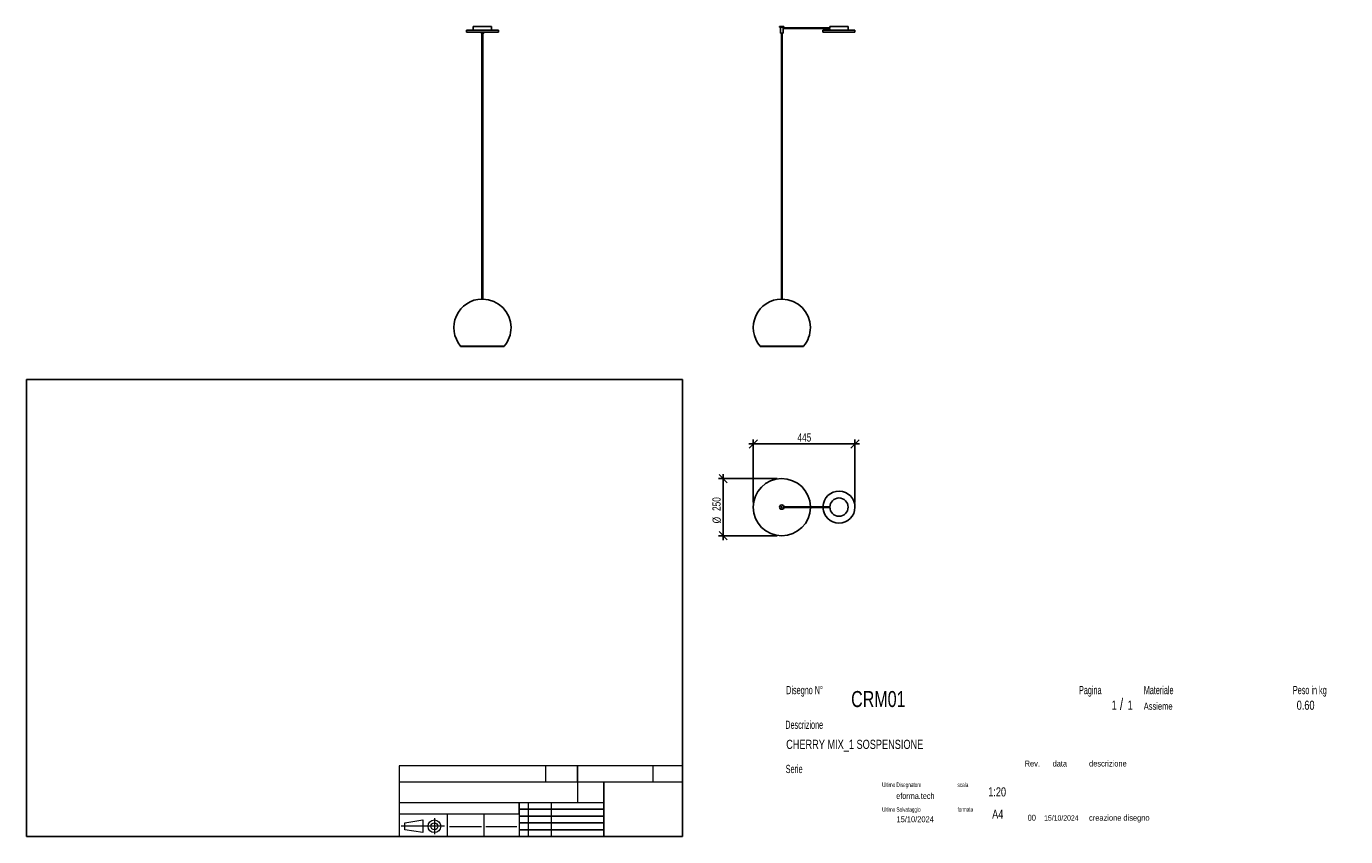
# Model space of a CAD drawing. Header units: millimetres. Extents: x 2 to 291, y 2 to 180.
import ezdxf

# ---------------------------------------------------------------- set-up
doc = ezdxf.new("R2010")
doc.units = ezdxf.units.MM
doc.layers.add('FORMAT', color=7, linetype='Continuous')
doc.styles.add('SLDTEXTSTYLE0', font='TXT', dxfattribs={"width": 0.605})
doc.styles.add('SLDTEXTSTYLE1', font='TXT', dxfattribs={"width": 0.75})
doc.dimstyles.new('SLDDIMSTYLE0', dxfattribs={"dimtxt": 1.8, "dimasz": 1.8, "dimexe": 0, "dimexo": 0.0625, "dimgap": 0.45, "dimtad": 1, "dimlfac": 20, "dimrnd": 1e-09, "dimzin": 12, "dimdsep": 46, "dimtxsty": 'SLDTEXTSTYLE1', "dimblk1": 'OBLIQUE', "dimblk2": 'OBLIQUE', "dimsah": 1, "dimcen": 0.09, "dimadec": 0, "dimazin": 3, "dimtfac": 1, "dimtmove": 0, "dimatfit": 0, "dimldrblk": 'OBLIQUE', "dimfxl": 0, "dimfrac": 2, "dimtolj": 1, "dimtzin": 12, "dimarcsym": 0})

# ---------------------------------------------------------------- blocks, each defined once
blk = doc.blocks.new('_Oblique')
at = {"color": 0, "linetype": 'ByBlock', "lineweight": -2}
blk.add_line((-0.5, -0.5), (0.5, 0.5), dxfattribs=at)
blk = doc.blocks.new('_D')
at = {"layer": 'FORMAT', "color": 7}
for p, q in [((166.7, 80.83), (153.87, 80.83)), ((154.87, 80.83), (154.87, 81.83)), ((154.87, 80.83), (154.87, 68.33)), ((166.7, 68.33), (153.87, 68.33)), ((154.87, 68.33), (154.87, 67.33))]:
    blk.add_line(p, q, dxfattribs=at)
at = {"layer": 'FORMAT', "color": 7, "xscale": 1.8, "yscale": 1.8}
for p, rotation in [((154.87, 80.83, 33.75), 270.0000000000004), ((154.87, 68.33, 33.75), 90.0000000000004)]:
    blk.add_blockref('_Oblique', p, dxfattribs=dict(at, rotation=rotation))
at = {"layer": 'FORMAT', "color": 7, "char_height": 1.8, "attachment_point": 1, "rotation": 90, "style": 'SLDTEXTSTYLE1'}
for s, insert in [('250', (152.52, 73.75)), ('%%c', (152.55, 71.04))]:
    blk.add_mtext(s, dxfattribs=dict(at, insert=insert))
blk = doc.blocks.new('_D_1')
at = {"layer": 'FORMAT', "color": 7}
for p, q in [((161.45, 88.41), (160.45, 88.41)), ((161.45, 75.58), (161.45, 89.41)), ((161.45, 88.41), (183.7, 88.41)), ((183.7, 75.58), (183.7, 89.41)), ((183.7, 88.41), (184.7, 88.41))]:
    blk.add_line(p, q, dxfattribs=at)
at = {"layer": 'FORMAT', "color": 7, "xscale": 1.8, "yscale": 1.8}
for p, rotation in [((161.45, 88.41, 33.75), 359.9999999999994), ((183.7, 88.41, 33.75), 179.9999999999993)]:
    blk.add_blockref('_Oblique', p, dxfattribs=dict(at, rotation=rotation))
at = {"layer": 'FORMAT', "color": 7, "insert": (171.12, 90.73), "char_height": 1.8, "attachment_point": 1, "style": 'SLDTEXTSTYLE1'}
blk.add_mtext('445', dxfattribs=at)

msp = doc.modelspace()

# ---------------------------------------------------------------- linework, layer by layer
at = {"color": 7, "linetype": 'Continuous', "lineweight": 25}
for p, q in [((98.72926, 178.957), (98.72926, 178.507)), ((98.72926, 178.957), (105.72926, 178.957)), ((100.22926, 179.757), (100.22926, 178.957)), ((100.22926, 179.757), (104.22926, 179.757)), ((104.22926, 178.957), (104.22926, 179.757)), ((105.72926, 178.507), (105.72926, 178.957)), ((167.223, 179.757), (167.223, 179.607)), ((168.173, 179.757), (167.223, 179.757)), ((168.173, 179.607), (167.223, 179.607)), ((167.398, 179.607), (167.398, 178.257)), ((167.998, 179.457), (167.998, 179.607)), ((178.198, 179.457), (167.998, 179.457)), ((167.998, 178.257), (167.998, 179.257)), ((167.998, 179.257), (178.198, 179.257)), ((168.173, 179.607), (168.173, 179.757)), ((176.698, 178.957), (176.698, 178.507)), ((176.698, 178.957), (180.198, 178.957)), ((178.198, 179.757), (178.198, 179.457)), ((178.198, 179.757), (180.198, 179.757)), ((178.198, 179.257), (178.198, 178.957)), ((180.198, 179.757), (182.198, 179.757)), ((180.198, 178.957), (183.698, 178.957)), ((182.198, 178.957), (182.198, 179.757)), ((183.698, 178.507), (183.698, 178.957)), ((98.72926, 178.507), (105.72926, 178.507)), ((101.92926, 178.507), (101.92926, 178.257)), ((102.52926, 178.257), (101.92926, 178.257)), ((102.12926, 178.257), (102.12926, 120.1062)), ((102.32926, 120.1062), (102.32926, 178.257)), ((102.52926, 178.257), (102.52926, 178.507)), ((167.998, 178.257), (167.398, 178.257)), ((167.598, 178.257), (167.598, 120.1062)), ((167.798, 120.1062), (167.798, 178.257)), ((176.698, 178.507), (180.198, 178.507)), ((180.198, 178.507), (183.698, 178.507)), ((102.32926, 120.1062), (102.12926, 120.1062)), ((167.798, 120.1062), (167.598, 120.1062)), ((97.46901, 109.807), (97.46901, 109.757)), ((106.98951, 109.807), (97.46901, 109.807)), ((97.46901, 109.807), (102.22926, 109.807)), ((97.46901, 109.757), (102.22926, 109.757)), ((102.22926, 109.807), (106.98951, 109.807)), ((102.22926, 109.757), (106.98951, 109.757)), ((106.98951, 109.757), (106.98951, 109.807)), ((162.93774, 109.807), (162.93774, 109.757)), ((172.45825, 109.807), (162.93774, 109.807)), ((162.93774, 109.757), (172.45825, 109.757)), ((172.45825, 109.757), (172.45825, 109.807)), ((178.2005, 74.68249), (168.16235, 74.68249)), ((168.16235, 74.48249), (178.2005, 74.48249))]:
    msp.add_line(p, q, dxfattribs=at)
for centre, radius in [((167.698, 74.58249), 0.475), ((180.198, 74.58249), 2), ((167.698, 74.58249), 0.1)]:
    msp.add_circle(centre, radius, dxfattribs=at)
for centre, radius, start, end in [((102.22926, 113.857), 6.25, 90.9167716, 220.3909796), ((102.22926, 113.857), 6.25, 0, 89.0832284), ((167.698, 113.857), 6.25, 90.9167716, 220.3909796), ((167.698, 113.857), 6.25, 0, 89.0832284), ((102.22926, 113.857), 6.25, 319.6090204, 0), ((167.698, 113.857), 6.25, 319.6090204, 0), ((167.698, 74.58249), 6.25, 0.9167716, 270), ((180.198, 74.58249), 3.5, 270, 178.3627549), ((167.698, 74.58249), 6.25, 270, 359.0832284), ((180.198, 74.58249), 3.5, 181.6372451, 270)]:
    msp.add_arc(centre, radius, start, end, dxfattribs=at)
for points, knots in [([(167.99769, 179.45605), (167.9976, 179.45582), (167.99742, 179.45528), (167.99322, 179.44222), (167.98749, 179.42021), (167.98202, 179.39054), (167.98123, 179.368), (167.98084, 179.357)], [0, 0, 0, 0, 0.1584906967, 0.3616090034, 0.5722867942, 0.791126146, 1, 1, 1, 1]), ([(167.98084, 179.357), (167.98122, 179.34611), (167.98197, 179.32435), (167.98721, 179.29508), (167.99303, 179.27234), (167.99746, 179.2586), (167.99758, 179.25824), (167.99763, 179.2581)], [0, 0, 0, 0, 0.206602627, 0.412917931, 0.626586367, 0.845717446, 1, 1, 1, 1])]:
    msp.add_open_spline(points, degree=3, knots=knots, dxfattribs=at)
at = {"layer": 'FORMAT', "color": 251, "true_color": 0x484848}
for p, q in [((2.5, 102.5), (146, 102.5)), ((2.5, 102.5), (2.5, 2.5)), ((146, 102.5), (146, 2.5)), ((2.5, 2.5), (146, 2.5))]:
    msp.add_line(p, q, dxfattribs=at)
at = {"layer": 'FORMAT', "color": 251, "lineweight": 18, "true_color": 0x484848}
for p, q in [((146, 18), (84, 18)), ((84, 18), (84, 2.5)), ((116, 18), (116, 14.5)), ((139.5, 18), (139.5, 14.5)), ((84, 14.5), (146, 14.5)), ((84, 10), (123, 10)), ((112.25, 10), (112.25, 2.5)), ((117.25, 10), (117.25, 2.5)), ((123, 10), (128.75, 10)), ((84, 7.5), (110.25, 7.5)), ((85.22616, 5.51421), (89.22616, 6.13921)), ((89.22616, 6.13921), (89.22616, 3.38921)), ((91.73012, 6.52038), (91.73012, 3.03025)), ((94.5, 7.5), (94.5, 2.5)), ((102.5, 7.5), (102.5, 2.5)), ((110.25, 7.5), (110.25, 2.5)), ((93.94146, 4.76421), (84.44672, 4.76421)), ((85.22616, 4.01421), (85.22616, 5.51421)), ((89.22616, 3.38921), (85.22616, 4.01421)), ((95, 4.75), (102, 4.75)), ((103, 4.75), (109.75, 4.75))]:
    msp.add_line(p, q, dxfattribs=at)
at = {"layer": 'FORMAT', "color": 7}
for p, q in [((123, 14.5), (123, 18)), ((128.75, 10), (128.75, 14.5)), ((110.25, 7.5), (110.25, 10)), ((128.75, 2.5), (128.75, 10)), ((110.25, 8.5), (128.75, 8.5)), ((110.25, 7), (128.75, 7)), ((110.25, 5.5), (128.75, 5.5)), ((110.25, 4), (128.75, 4)), ((110.25, 2.5), (128.75, 2.5))]:
    msp.add_line(p, q, dxfattribs=at)
at = {"layer": 'FORMAT', "color": 7, "lineweight": 18}
msp.add_line((123, 14.5), (123, 10), dxfattribs=at)
at = {"layer": 'FORMAT', "color": 251, "lineweight": 18, "true_color": 0x484848}
for radius in [1.375, 0.75]:
    msp.add_circle((91.73012, 4.76421), radius, dxfattribs=at)

# ---------------------------------------------------------------- texts
at = {"color": 18, "linetype": 'Continuous', "lineweight": 0, "true_color": 0x060606, "insert": (280.29073, 32.24796), "char_height": 2, "attachment_point": 1, "style": 'SLDTEXTSTYLE1'}
msp.add_mtext('0.60', dxfattribs=at)
at = {"layer": 'FORMAT', "color": 18, "true_color": 0x060606}
for s, insert, char_height, attachment_point, style in [('Disegno N°', (168.65209, 35.46055), 1.8, 1, 'SLDTEXTSTYLE0'), ('Pagina', (232.68578, 35.4642), 1.8, 1, 'SLDTEXTSTYLE0'), ('Materiale', (246.84637, 35.4642), 1.8, 1, 'SLDTEXTSTYLE0'), ('Peso in kg', (279.45834, 35.4642), 1.8, 1, 'SLDTEXTSTYLE0'), ('CRM01', (182.85785, 34.35127), 3.5, 1, 'SLDTEXTSTYLE1'), ('1', (239.82456, 32.24796), 2, 1, 'SLDTEXTSTYLE1'), ('/', (241.64155, 32.74597), 2.5, 1, 'SLDTEXTSTYLE1'), ('1', (243.32047, 32.24796), 2, 1, 'SLDTEXTSTYLE1'), ('Assieme', (246.84637, 31.8349), 1.5875, 1, 'SLDTEXTSTYLE1'), ('Descrizione', (168.45959, 27.87301), 1.8, 1, 'SLDTEXTSTYLE0'), ('CHERRY MIX_1 SOSPENSIONE', (168.65209, 23.69153), 2, 1, 'SLDTEXTSTYLE1'), ('Serie', (168.54671, 18.20074), 1.8, 1, 'SLDTEXTSTYLE0'), ('Rev.', (220.80434, 19.14061), 1.3, 1, 'SLDTEXTSTYLE1'), ('data', (226.90583, 19.14061), 1.3, 1, 'SLDTEXTSTYLE1'), ('descrizione', (234.88928, 19.14061), 1.3, 1, 'SLDTEXTSTYLE1'), ('Ultimo Disegnatore', (189.61829, 14.3444), 1, 1, 'SLDTEXTSTYLE0'), ('scala', (206.10636, 14.3444), 1, 1, 'SLDTEXTSTYLE0'), ('1:20', (212.8317, 13.28812), 2, 1, 'SLDTEXTSTYLE1'), ('Ultimo Salvataggio', (189.61829, 8.93841), 1, 1, 'SLDTEXTSTYLE0'), ('formato', (206.10636, 8.93841), 1, 1, 'SLDTEXTSTYLE0'), ('15/10/2024', (196.86819, 6.95548), 1.3, 2, 'SLDTEXTSTYLE1'), ('A4', (213.69281, 8.39825), 2, 1, 'SLDTEXTSTYLE1'), ('00', (221.45534, 7.2775), 1.3, 1, 'SLDTEXTSTYLE1'), ('15/10/2024', (225.06555, 7.1779), 1.2, 1, 'SLDTEXTSTYLE1'), ('creazione disegno', (234.88928, 7.2775), 1.3, 1, 'SLDTEXTSTYLE1')]:
    msp.add_mtext(s, dxfattribs=dict(at, insert=insert, char_height=char_height, attachment_point=attachment_point, style=style))
at = {"layer": 'FORMAT', "color": 18, "true_color": 0x020202, "insert": (196.90354, 12.06285), "char_height": 1.3229167, "attachment_point": 2, "style": 'SLDTEXTSTYLE1'}
msp.add_mtext('eforma.tech', dxfattribs=at)

# ---------------------------------------------------------------- dimensions: what is measured, and where the dimension line sits
at = {"layer": 'FORMAT', "color": 7}
dim = msp.add_linear_dim(base=(183.698, 88.41257), p1=(161.448, 74.58249), p2=(183.698, 74.58249), dimstyle='SLDDIMSTYLE0', dxfattribs=at)
dim.commit()
dim.dimension.update_dxf_attribs({"geometry": '_D_1', "text_midpoint": (173.11555, 88.41257), "dimtype": 160})
dim = msp.add_linear_dim(base=(154.86812, 68.33249), p1=(167.698, 80.83249), p2=(167.698, 68.33249), angle=90, text='%%c<>', dimstyle='SLDDIMSTYLE0', dxfattribs=at)
dim.commit()
dim.dimension.update_dxf_attribs({"geometry": '_D', "text_midpoint": (154.86812, 74.39106), "dimtype": 160})

doc.saveas('drawing.dxf')
